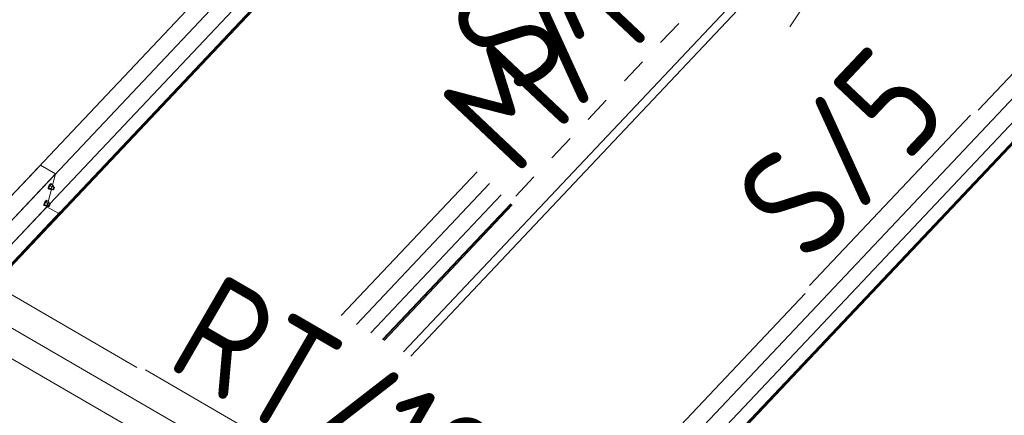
# Model space of a CAD drawing. Header units: millimetres. Extents: x -681 to 506, y -45 to 794.
# Tile 73 of 256: x -415 to -370, y 337 to 355. Entities that reach past the tile are written whole.
import ezdxf

# ---------------------------------------------------------------- set-up
doc = ezdxf.new("R2010")
doc.units = ezdxf.units.MM
doc.header["$LTSCALE"] = 0.6
doc.linetypes.add('XKITLINE00', pattern=[0])
doc.linetypes.add('XKITLINE02', pattern=[4, 2, -2])
for name, color, linetype, lineweight in [('Bolt', 7, 'Continuous', 0), ('Part', 2, 'Continuous', 0), ('PartMark', 3, 'Continuous', 0)]:
    doc.layers.add(name, color=color, linetype=linetype, lineweight=lineweight)
doc.styles.add('ISOCPEUR', font='ISOCPEUR.TTF')

msp = doc.modelspace()

# ---------------------------------------------------------------- linework, layer by layer
at = {"layer": 'Bolt', "color": 3, "linetype": 'XKITLINE00', "lineweight": 0}
for p, q in [((-413.307, 347.781), (-413.305, 347.816)), ((-413.284, 347.871), (-413.305, 347.816)), ((-413.25, 347.931), (-413.284, 347.871)), ((-413.284, 347.767), (-413.282, 347.803)), ((-413.282, 347.803), (-413.26, 347.858)), ((-413.225, 347.914), (-413.276, 347.809)), ((-413.183, 347.755), (-413.276, 347.809)), ((-413.276, 347.809), (-413.263, 347.771)), ((-413.26, 347.858), (-413.226, 347.918)), ((-413.212, 347.98), (-413.25, 347.931)), ((-413.226, 347.918), (-413.189, 347.967)), ((-413.162, 347.981), (-413.225, 347.914)), ((-413.132, 347.86), (-413.225, 347.914)), ((-413.181, 348.005), (-413.212, 347.98)), ((-413.189, 347.967), (-413.157, 347.991)), ((-413.183, 347.755), (-413.132, 347.86)), ((-413.164, 347.998), (-413.181, 348.005)), ((-413.164, 347.998), (-413.141, 347.985)), ((-413.162, 347.981), (-413.069, 347.927)), ((-413.157, 347.991), (-413.141, 347.985)), ((-413.141, 347.985), (-413.142, 347.97)), ((-413.069, 347.927), (-413.132, 347.86)), ((-413.084, 347.877), (-413.009, 347.833)), ((-413.056, 347.889), (-413.069, 347.927)), ((-413.069, 347.77), (-413.052, 347.8)), ((-413.067, 347.867), (-413.056, 347.889)), ((-413.052, 347.8), (-413.033, 347.824)), ((-413.021, 347.788), (-413.038, 347.758)), ((-413.033, 347.824), (-413.018, 347.837)), ((-413.011, 347.816), (-413.021, 347.788)), ((-413.018, 347.837), (-413.009, 347.833)), ((-413.009, 347.833), (-413.011, 347.816)), ((-413.307, 347.781), (-413.284, 347.767)), ((-413.268, 347.761), (-413.284, 347.767)), ((-413.258, 347.768), (-413.268, 347.761)), ((-413.263, 347.771), (-413.17, 347.717)), ((-413.183, 347.755), (-413.17, 347.717)), ((-413.17, 347.717), (-413.134, 347.755)), ((-413.155, 347.768), (-413.081, 347.725)), ((-413.081, 347.725), (-413.08, 347.742)), ((-413.073, 347.721), (-413.081, 347.725)), ((-413.08, 347.742), (-413.069, 347.77)), ((-413.057, 347.734), (-413.073, 347.721)), ((-413.038, 347.758), (-413.057, 347.734)), ((-413.505, 347.025), (-413.502, 347.061)), ((-413.505, 347.025), (-413.482, 347.012)), ((-413.481, 347.116), (-413.502, 347.061)), ((-413.482, 347.012), (-413.479, 347.047)), ((-413.465, 347.005), (-413.482, 347.012)), ((-413.447, 347.176), (-413.481, 347.116)), ((-413.479, 347.047), (-413.458, 347.102)), ((-413.423, 347.159), (-413.473, 347.054)), ((-413.38, 347), (-413.473, 347.054)), ((-413.473, 347.054), (-413.46, 347.015)), ((-413.456, 347.013), (-413.465, 347.005)), ((-413.46, 347.015), (-413.367, 346.961)), ((-413.458, 347.102), (-413.424, 347.162)), ((-413.409, 347.225), (-413.447, 347.176)), ((-413.424, 347.162), (-413.386, 347.211)), ((-413.36, 347.226), (-413.423, 347.159)), ((-413.33, 347.105), (-413.423, 347.159)), ((-413.378, 347.249), (-413.409, 347.225)), ((-413.386, 347.211), (-413.355, 347.236)), ((-413.38, 347), (-413.33, 347.105)), ((-413.38, 347), (-413.367, 346.961)), ((-413.361, 347.243), (-413.378, 347.249)), ((-413.367, 346.961), (-413.331, 347)), ((-413.361, 347.243), (-413.338, 347.229)), ((-413.36, 347.226), (-413.267, 347.172)), ((-413.355, 347.236), (-413.338, 347.229)), ((-413.353, 347.012), (-413.279, 346.969)), ((-413.338, 347.229), (-413.339, 347.214)), ((-413.267, 347.172), (-413.33, 347.105)), ((-413.281, 347.121), (-413.207, 347.078)), ((-413.279, 346.969), (-413.277, 346.987)), ((-413.27, 346.966), (-413.279, 346.969)), ((-413.277, 346.987), (-413.267, 347.014)), ((-413.254, 346.978), (-413.27, 346.966)), ((-413.254, 347.134), (-413.267, 347.172)), ((-413.267, 347.014), (-413.25, 347.044)), ((-413.264, 347.111), (-413.254, 347.134)), ((-413.236, 347.002), (-413.254, 346.978)), ((-413.25, 347.044), (-413.231, 347.069)), ((-413.219, 347.032), (-413.236, 347.002)), ((-413.231, 347.069), (-413.215, 347.081)), ((-413.208, 347.06), (-413.219, 347.032)), ((-413.215, 347.081), (-413.207, 347.078)), ((-413.207, 347.078), (-413.208, 347.06))]:
    msp.add_line(p, q, dxfattribs=at)
at = {"layer": 'Part', "color": 2, "linetype": 'XKITLINE00', "lineweight": 0}
for p, q in [((-419.881, 341.123), (-380.685, 382.643)), ((-381.076, 381.147), (-420.272, 339.627)), ((-380.474, 380.911), (-419.67, 339.391)), ((-419.681, 339.267), (-380.485, 380.787)), ((-380.455, 380.9), (-419.652, 339.381)), ((-397.15, 340.362), (-370.734, 368.343)), ((-355.356, 367.94), (-371.023, 351.344)), ((-396.816, 340.168), (-370.932, 367.588)), ((-393.865, 326.021), (-354.669, 367.541)), ((-355.06, 366.045), (-394.256, 324.525)), ((-354.458, 365.808), (-393.654, 324.289)), ((-354.439, 365.798), (-393.636, 324.278)), ((-393.665, 324.165), (-354.469, 365.684)), ((-379.581, 355.133), (-374.853, 362.319)), ((-404.901, 358.118), (-420.569, 341.523)), ((-428.252, 333.383), (-413.652, 348.85)), ((-413.652, 348.85), (-412.964, 348.45)), ((-449.677, 309.561), (-412.964, 348.45)), ((-412.964, 348.45), (-413.355, 346.955)), ((-393.802, 348.545), (-399.978, 342.004)), ((-399.29, 341.604), (-393.239, 348.014)), ((-392.699, 347.504), (-398.63, 341.221)), ((-449.018, 309.178), (-413.355, 346.955)), ((-413.355, 346.955), (-412.822, 346.645)), ((-392.263, 347.093), (-398.098, 340.912)), ((-392.248, 347.078), (-398.079, 340.901)), ((-398.029, 340.872), (-392.207, 347.04)), ((-448.485, 308.869), (-412.753, 346.718)), ((-448.466, 308.858), (-412.735, 346.708)), ((-447.464, 309.837), (-412.764, 346.594)), ((-412.764, 346.594), (-412.735, 346.708)), ((-412.753, 346.718), (-412.735, 346.708)), ((-415.762, 343.419), (-409.268, 339.649)), ((-378.885, 343.016), (-394.552, 326.42)), ((-416.684, 342.442), (-405.624, 336.022)), ((-417.533, 341.543), (-406.473, 335.123))]:
    msp.add_line(p, q, dxfattribs=at)
at = {"layer": 'PartMark', "color": 1, "linetype": 'XKITLINE02', "lineweight": 0}
msp.add_line((-392.046, 347.438), (-382.668, 357.371), dxfattribs=at)
at = {"layer": 'PartMark', "color": 1, "linetype": 'XKITLINE00', "lineweight": 0}
for p, q in [((-378.684, 343.375), (-371.371, 351.122)), ((-408.872, 339.535), (-394.828, 331.382))]:
    msp.add_line(p, q, dxfattribs=at)

# ---------------------------------------------------------------- texts
at = {"layer": 'PartMark', "color": 1, "style": 'ISOCPEUR', "width": 0.85}
for s, rotation, p in [('S/5', 46.6502, (-391.716, 351.775)), ('M/14', 46.6502, (-392.07, 348.286)), ('S/5', 46.6502, (-378.708, 344.223)), ('RT/18', -30.1376, (-408.052, 339.753))]:
    msp.add_text(s, height=5, rotation=rotation, dxfattribs=at).set_placement(p)

doc.saveas('drawing.dxf')
